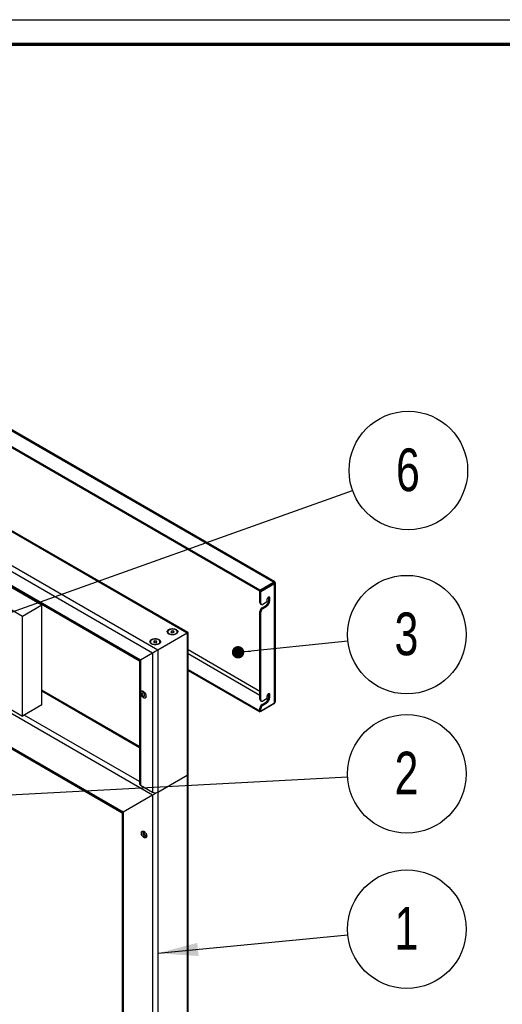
# Paper-space layout 'Sheet2' of a CAD drawing. Header units: millimetres. Extents: x 7 to 291, y 7 to 204.
# Tile 8 of 9: x 146 to 185, y 123 to 204. Entities that reach past the tile are written whole.
import ezdxf

# ---------------------------------------------------------------- set-up
doc = ezdxf.new("R2010")
doc.units = ezdxf.units.MM
for name, color, linetype in [('BORDERS', 7, 'Continuous'), ('DRAWING', 7, 'Continuous'), ('TEXT_SHEET_FORMAT', 7, 'Continuous')]:
    doc.layers.add(name, color=color, linetype=linetype)
doc.styles.add('SLDTEXTSTYLE1', font='TXT', dxfattribs={"width": 0.75})
doc.dimstyles.new('SLDDIMSTYLE2', dxfattribs={"dimtxt": 0.18, "dimasz": 3.302, "dimexe": 0, "dimexo": 0.0625, "dimgap": 0, "dimtad": 0, "dimtih": 1, "dimtoh": 1, "dimdec": 0, "dimrnd": 1e-09, "dimzin": 0, "dimdsep": 46, "dimtxsty": 'Standard', "dimsah": 1, "dimcen": 0.09, "dimadec": 0, "dimazin": 0, "dimtfac": 3.302, "dimtdec": 0, "dimtofl": 0, "dimtmove": 0, "dimatfit": 3, "dimfxl": 1, "dimfrac": 2, "dimtolj": 1, "dimtzin": 0, "dimarcsym": 0})
doc.dimstyles.new('SLDDIMSTYLE3', dxfattribs={"dimtxt": 0.18, "dimasz": 1.016, "dimexe": 0, "dimexo": 0.0625, "dimgap": 0, "dimtad": 0, "dimtih": 1, "dimtoh": 1, "dimdec": 0, "dimrnd": 1e-09, "dimzin": 0, "dimdsep": 46, "dimtxsty": 'Standard', "dimblk1": 'DOT', "dimblk2": 'DOT', "dimsah": 1, "dimcen": 0.09, "dimadec": 0, "dimazin": 0, "dimtfac": 1.016, "dimtdec": 0, "dimtofl": 0, "dimtmove": 0, "dimatfit": 3, "dimldrblk": 'DOT', "dimfxl": 1, "dimfrac": 2, "dimtolj": 1, "dimtzin": 0, "dimarcsym": 0})

# ---------------------------------------------------------------- blocks, each defined once
blk = doc.blocks.new('SW_NOTE_0_4')
at = {"layer": 'DRAWING', "color": 0}
blk.add_circle((4.836, 0.47), 4.859, dxfattribs=at)
at = {"layer": 'DRAWING', "color": 0, "insert": (4.801, 2.281), "char_height": 3.5, "attachment_point": 2, "style": 'SLDTEXTSTYLE1'}
blk.add_mtext('1', dxfattribs=at)
blk = doc.blocks.new('SW_NOTE_0_5')
at = {"layer": 'DRAWING', "color": 0}
blk.add_circle((4.833, 0.505), 4.859, dxfattribs=at)
at = {"layer": 'DRAWING', "color": 0, "insert": (4.797, 2.316), "char_height": 3.5, "attachment_point": 2, "style": 'SLDTEXTSTYLE1'}
blk.add_mtext('3', dxfattribs=at)
blk = doc.blocks.new('_Dot')
at = {"color": 0, "linetype": 'ByBlock', "lineweight": -2}
blk.add_line((-0.5, 0), (-1, 0), dxfattribs=at)
at = {"color": 0, "linetype": 'ByBlock', "const_width": 0.5}
blk.add_lwpolyline([(-0.25, 0, 1), (0.25, 0, 1)], format="xyb", close=True, dxfattribs=at)
blk = doc.blocks.new('SW_NOTE_0_6')
at = {"layer": 'DRAWING', "color": 0}
blk.add_circle((4.577, 1.631), 4.859, dxfattribs=at)
at = {"layer": 'DRAWING', "color": 0, "insert": (4.542, 3.443), "char_height": 3.5, "attachment_point": 2, "style": 'SLDTEXTSTYLE1'}
blk.add_mtext('6', dxfattribs=at)
blk = doc.blocks.new('SW_NOTE_0_7')
at = {"layer": 'DRAWING', "color": 0}
blk.add_circle((4.852, 0.255), 4.859, dxfattribs=at)
at = {"layer": 'DRAWING', "color": 0, "insert": (4.817, 2.067), "char_height": 3.5, "attachment_point": 2, "style": 'SLDTEXTSTYLE1'}
blk.add_mtext('2', dxfattribs=at)

psp = doc.layouts.new('Sheet2')

# ---------------------------------------------------------------- linework, layer by layer
at = {"color": 7, "linetype": 'Continuous', "lineweight": 25}
for p, q in [((147.396, 155.81), (82.907, 193.038)), ((166.378, 157.687), (104.979, 193.132)), ((166.489, 157.725), (105.168, 193.124)), ((145.805, 154.891), (81.316, 192.119)), ((165.265, 157.044), (103.865, 192.489)), ((165.265, 156.962), (103.865, 192.408)), ((159.305, 153.515), (94.817, 190.743)), ((159.393, 153.566), (95.029, 190.722)), ((156.901, 152.127), (92.413, 189.355)), ((156.476, 151.882), (92.413, 188.865)), ((155.487, 151.31), (93.403, 187.151)), ((93.615, 186.927), (155.399, 151.26)), ((81.316, 183.954), (145.805, 146.726)), ((156.476, 140.246), (92.413, 177.23)), ((154.072, 138.858), (94.817, 173.066)), ((95.029, 172.842), (153.984, 138.807)), ((165.265, 157.044), (166.378, 157.687)), ((165.265, 156.962), (166.378, 157.605)), ((166.385, 157.595), (165.271, 156.952)), ((166.455, 157.554), (165.342, 156.911)), ((166.378, 157.687), (166.378, 157.605)), ((166.455, 157.643), (166.385, 157.602)), ((166.455, 157.554), (166.385, 157.595)), ((166.455, 147.77), (166.455, 157.554)), ((166.543, 147.938), (166.543, 157.63)), ((165.265, 157.044), (165.265, 156.962)), ((165.342, 156.911), (165.271, 156.952)), ((165.271, 156.02), (165.271, 156.952)), ((165.342, 155.979), (165.342, 156.911)), ((147.396, 155.81), (145.805, 154.891)), ((147.396, 147.644), (147.396, 155.81)), ((165.271, 156.02), (165.342, 155.979)), ((165.323, 155.905), (165.393, 155.865)), ((165.448, 155.591), (165.722, 155.749)), ((165.81, 156.045), (165.518, 155.877)), ((165.518, 155.55), (165.792, 155.708)), ((165.722, 155.749), (165.792, 155.708)), ((165.845, 156.27), (165.845, 156.107)), ((166.005, 156.443), (165.998, 156.483)), ((166.005, 156.443), (166.075, 156.402)), ((166.005, 156.239), (166.005, 156.443)), ((166.005, 156.239), (166.075, 156.198)), ((166.075, 156.198), (166.075, 156.402)), ((165.342, 155.244), (165.271, 155.285)), ((165.271, 148.099), (165.271, 155.285)), ((165.342, 148.059), (165.342, 155.244)), ((165.448, 155.591), (165.518, 155.55)), ((145.805, 146.726), (145.805, 154.891)), ((159.305, 153.515), (156.901, 152.127)), ((157.703, 153.621), (157.703, 153.611)), ((158.063, 153.709), (157.963, 153.649)), ((157.963, 153.649), (158.003, 153.569)), ((158.003, 153.569), (158.143, 153.549)), ((158.203, 153.689), (158.063, 153.709)), ((158.063, 153.56), (158.063, 153.709)), ((158.143, 153.549), (158.243, 153.609)), ((158.243, 153.609), (158.203, 153.689)), ((158.203, 153.585), (158.203, 153.689)), ((158.503, 153.611), (158.503, 153.621)), ((159.393, 153.566), (159.305, 153.515)), ((159.305, 153.515), (159.305, 141.879)), ((159.393, 142.002), (159.393, 153.566)), ((156.289, 152.804), (156.289, 152.795)), ((156.648, 152.893), (156.548, 152.832)), ((156.548, 152.832), (156.589, 152.752)), ((156.589, 152.752), (156.729, 152.732)), ((156.789, 152.873), (156.648, 152.893)), ((156.648, 152.744), (156.648, 152.893)), ((156.729, 152.732), (156.829, 152.793)), ((156.829, 152.793), (156.789, 152.873)), ((156.789, 152.768), (156.789, 152.873)), ((157.089, 152.795), (157.089, 152.804)), ((156.476, 151.882), (155.487, 151.31)), ((156.476, 151.882), (156.476, 140.491)), ((156.901, 152.127), (156.901, 140.491)), ((155.399, 151.26), (155.399, 141.185)), ((155.487, 151.31), (155.487, 141.063)), ((159.393, 150.554), (165.265, 147.164)), ((159.393, 150.472), (165.265, 147.082)), ((155.399, 144.236), (147.396, 148.856)), ((166.005, 148.523), (165.998, 148.563)), ((166.005, 148.523), (166.075, 148.482)), ((166.005, 148.319), (166.005, 148.523)), ((166.075, 148.278), (166.075, 148.482)), ((147.396, 147.644), (145.805, 146.726)), ((166.378, 147.725), (165.265, 147.082)), ((165.271, 148.099), (165.342, 148.059)), ((165.323, 147.985), (165.393, 147.944)), ((165.342, 147.127), (166.455, 147.77)), ((165.448, 147.671), (165.722, 147.829)), ((165.448, 147.671), (165.518, 147.63)), ((165.81, 148.125), (165.518, 147.956)), ((165.518, 147.63), (165.792, 147.788)), ((165.722, 147.829), (165.792, 147.788)), ((165.845, 148.349), (165.845, 148.186)), ((166.005, 148.319), (166.075, 148.278)), ((165.271, 147.168), (165.265, 147.164)), ((165.265, 147.082), (165.265, 147.164)), ((165.342, 147.324), (165.271, 147.364)), ((165.271, 147.168), (165.271, 147.364)), ((165.342, 147.127), (165.271, 147.168)), ((165.342, 147.127), (165.342, 147.324)), ((156.901, 140.491), (159.305, 141.879)), ((159.393, 141.93), (159.305, 141.879)), ((159.393, 141.93), (159.374, 141.941)), ((159.393, 60.664), (159.393, 141.93)), ((155.487, 141.063), (156.476, 140.491)), ((156.476, 140.246), (154.072, 138.858)), ((153.984, 138.807), (153.984, 60.664))]:
    psp.add_line(p, q, dxfattribs=at)
at = {"color": 8, "linetype": 'Continuous', "lineweight": 25}
for p, q in [((166.385, 157.602), (166.378, 157.605)), ((166.385, 157.595), (166.385, 157.602)), ((159.393, 152.166), (165.271, 148.773)), ((159.393, 151.84), (165.271, 148.446)), ((155.399, 144.134), (147.396, 148.754)), ((165.818, 148.13), (165.935, 148.063)), ((165.863, 148.431), (166.005, 148.349)), ((166.378, 147.725), (166.378, 147.725)), ((155.399, 141.359), (145.953, 146.811)), ((159.305, 141.879), (159.305, 60.613)), ((156.901, 140.491), (156.901, 59.225)), ((156.476, 140.246), (156.476, 59.225)), ((154.072, 138.858), (154.072, 60.613))]:
    psp.add_line(p, q, dxfattribs=at)
at = {"color": 7, "linetype": 'Continuous', "lineweight": 25, "flags": 128}
for points in [[(166.075, 156.402), (166.068, 156.444), (166.048, 156.472), (166.018, 156.484), (165.98, 156.478), (165.94, 156.455), (165.903, 156.418), (165.872, 156.371), (165.852, 156.319), (165.845, 156.27)], [(158.409, 153.814), (158.464, 153.775), (158.504, 153.73), (158.529, 153.681), (158.535, 153.631), (158.524, 153.581), (158.496, 153.533), (158.451, 153.49), (158.393, 153.452), (158.322, 153.422), (158.243, 153.401), (158.157, 153.39), (158.07, 153.388), (157.984, 153.397), (157.903, 153.416), (157.83, 153.444), (157.768, 153.48), (157.719, 153.522), (157.687, 153.569), (157.672, 153.618), (157.674, 153.669), (157.694, 153.718), (157.73, 153.764), (157.782, 153.805), (157.847, 153.839), (157.922, 153.864), (158.005, 153.881), (158.092, 153.887), (158.179, 153.883), (158.263, 153.869), (158.341, 153.846), (158.409, 153.814)], [(158.503, 153.621), (158.501, 153.598), (158.483, 153.549), (158.448, 153.504), (158.396, 153.464), (158.331, 153.431), (158.255, 153.407), (158.172, 153.393), (158.086, 153.39), (158, 153.398), (157.919, 153.416), (157.847, 153.443), (157.787, 153.479), (157.742, 153.521), (157.713, 153.569), (157.703, 153.618), (157.703, 153.621)], [(157.994, 153.845), (157.916, 153.827), (157.847, 153.799), (157.79, 153.763), (157.747, 153.721), (157.721, 153.675), (157.713, 153.626), (157.723, 153.578), (157.751, 153.532), (157.795, 153.491), (157.854, 153.456), (157.924, 153.429), (158.003, 153.411), (158.086, 153.404), (158.17, 153.407), (158.251, 153.421), (158.325, 153.444), (158.389, 153.476), (158.439, 153.515), (158.474, 153.559), (158.491, 153.607), (158.49, 153.656), (158.471, 153.703), (158.435, 153.747), (158.383, 153.785), (158.318, 153.817), (158.243, 153.839), (158.162, 153.851), (158.077, 153.854), (157.994, 153.845)], [(156.994, 152.998), (157.05, 152.958), (157.09, 152.914), (157.114, 152.865), (157.121, 152.815), (157.11, 152.765), (157.082, 152.717), (157.037, 152.673), (156.979, 152.636), (156.908, 152.606), (156.829, 152.585), (156.743, 152.573), (156.656, 152.572), (156.57, 152.581), (156.488, 152.6), (156.415, 152.628), (156.353, 152.663), (156.305, 152.705), (156.273, 152.752), (156.257, 152.802), (156.26, 152.853), (156.279, 152.902), (156.316, 152.948), (156.368, 152.988), (156.433, 153.022), (156.508, 153.048), (156.591, 153.064), (156.678, 153.071), (156.765, 153.067), (156.849, 153.053), (156.927, 153.03), (156.994, 152.998)], [(157.089, 152.804), (157.087, 152.782), (157.069, 152.733), (157.034, 152.687), (156.982, 152.647), (156.917, 152.615), (156.841, 152.591), (156.758, 152.577), (156.671, 152.574), (156.586, 152.581), (156.505, 152.599), (156.433, 152.627), (156.373, 152.663), (156.327, 152.705), (156.299, 152.752), (156.289, 152.802), (156.289, 152.804)], [(156.58, 153.029), (156.502, 153.01), (156.433, 152.982), (156.376, 152.947), (156.333, 152.905), (156.307, 152.858), (156.299, 152.81), (156.309, 152.762), (156.336, 152.716), (156.381, 152.674), (156.439, 152.639), (156.51, 152.612), (156.588, 152.595), (156.672, 152.588), (156.756, 152.591), (156.837, 152.604), (156.911, 152.628), (156.975, 152.659), (157.025, 152.698), (157.06, 152.743), (157.077, 152.791), (157.076, 152.839), (157.057, 152.887), (157.021, 152.931), (156.969, 152.969), (156.904, 153), (156.829, 153.023), (156.748, 153.035), (156.663, 153.037), (156.58, 153.029)], [(155.495, 148.611), (155.502, 148.668), (155.521, 148.715), (155.551, 148.748), (155.591, 148.766), (155.638, 148.767), (155.69, 148.752), (155.743, 148.721), (155.795, 148.677), (155.842, 148.621), (155.882, 148.557), (155.912, 148.489), (155.931, 148.42), (155.937, 148.356), (155.931, 148.298), (155.912, 148.252), (155.882, 148.219), (155.842, 148.201), (155.795, 148.199), (155.743, 148.215), (155.69, 148.245), (155.638, 148.29), (155.591, 148.346), (155.551, 148.409), (155.521, 148.478), (155.502, 148.546), (155.495, 148.611)], [(155.722, 148.735), (155.697, 148.748), (155.647, 148.763), (155.601, 148.762), (155.561, 148.745), (155.531, 148.714), (155.513, 148.668), (155.506, 148.613), (155.512, 148.55), (155.53, 148.483), (155.559, 148.416), (155.598, 148.354), (155.644, 148.299), (155.694, 148.255), (155.746, 148.225), (155.797, 148.209), (155.843, 148.21), (155.882, 148.227), (155.912, 148.259), (155.931, 148.304), (155.937, 148.36), (155.937, 148.36)], [(155.828, 148.424), (155.822, 148.47), (155.803, 148.517), (155.775, 148.561), (155.741, 148.596), (155.704, 148.617), (155.669, 148.623), (155.641, 148.612), (155.622, 148.586), (155.616, 148.548), (155.622, 148.503), (155.64, 148.455), (155.668, 148.412), (155.702, 148.377), (155.739, 148.355), (155.774, 148.35), (155.802, 148.36), (155.821, 148.386), (155.828, 148.424)], [(166.075, 148.482), (166.068, 148.523), (166.048, 148.552), (166.018, 148.564), (165.98, 148.558), (165.94, 148.535), (165.903, 148.497), (165.872, 148.45), (165.852, 148.399), (165.845, 148.349)], [(155.552, 137.147), (155.558, 137.203), (155.577, 137.249), (155.607, 137.281), (155.646, 137.299), (155.692, 137.3), (155.743, 137.285), (155.796, 137.255), (155.846, 137.211), (155.893, 137.156), (155.932, 137.094), (155.962, 137.027), (155.98, 136.959), (155.987, 136.895), (155.98, 136.839), (155.962, 136.793), (155.932, 136.761), (155.893, 136.743), (155.846, 136.742), (155.796, 136.757), (155.743, 136.787), (155.692, 136.831), (155.646, 136.886), (155.607, 136.948), (155.577, 137.015), (155.558, 137.083), (155.552, 137.147)], [(155.8, 137.252), (155.759, 137.261), (155.721, 137.255), (155.691, 137.232), (155.672, 137.195), (155.665, 137.147)], [(155.75, 137.196), (155.756, 137.244), (155.763, 137.261)], [(155.665, 137.147), (155.672, 137.09), (155.691, 137.031), (155.721, 136.974), (155.759, 136.923), (155.803, 136.883), (155.849, 136.857), (155.893, 136.846), (155.931, 136.852), (155.961, 136.875), (155.98, 136.912), (155.985, 136.932)]]:
    psp.add_lwpolyline(points, dxfattribs=at)
at = {"color": 7, "linetype": 'Continuous', "lineweight": 25}
for centre, radius, start, end in [((165.393, 156.006), 0.123, 173.70115, 234.98667), ((165.449, 155.961), 0.109, 170.78596, 309.20329), ((165.39, 156.267), 0.615, 302.60548, 357.39452), ((165.461, 156.226), 0.615, 302.60548, 357.39452), ((165.769, 156.11), 0.0768, 302.60548, 357.39452), ((165.655, 155.267), 0.384, 122.60548, 177.39452), ((165.725, 155.227), 0.384, 122.60548, 177.39452), ((157.893, 153.626), 0.191, 184.45566, 243.75907), ((158.313, 153.625), 0.19, 296.09694, 355.68833), ((156.479, 152.809), 0.191, 184.45567, 243.75916), ((156.899, 152.809), 0.19, 296.09685, 355.68832), ((165.393, 148.086), 0.123, 173.70115, 234.98667), ((165.655, 147.347), 0.384, 122.60548, 177.39452), ((165.449, 148.041), 0.109, 170.78596, 309.20329), ((165.39, 148.347), 0.615, 302.60548, 357.39452), ((165.461, 148.306), 0.615, 302.60548, 357.39452), ((165.769, 148.19), 0.0768, 302.60548, 357.39452), ((165.725, 147.306), 0.384, 122.60548, 177.39452), ((159.243, 142.017), 0.151, 294.37466, 354.3052), ((155.549, 141.2), 0.151, 185.6948, 245.62534), ((156.689, 140.901), 0.461, 242.60967, 297.39033), ((156.066, 137.198), 0.316, 180.37352, 253.08422)]:
    psp.add_arc(centre, radius, start, end, dxfattribs=at)
for centre, major_axis, ratio, start_param, end_param in [((166.243, 157.52), (0.249, 0.202), 0.183675, 5.567871, 7.138667), ((166.243, 157.52), (0.196, 0.118), 0.019626, 5.508542, 7.079338), ((166.243, 157.52), (0.2, 0.11), 0.019486, 5.487029, 7.057825), ((166.243, 157.52), (0.299, 0.115), 0.183541, 5.427677, 6.998473), ((159.093, 153.392), (0.3, 0.173), 0.00007, 0.000041, 0.785358), ((156.689, 152.005), (0.3, 0.173), 0.00007, 0.785358, 2.356154), ((156.689, 152.005), (0.3, 0.173), 0.00007, 0.785358, 2.356154), ((155.699, 151.433), (0.3, 0.173), 0.00007, 2.356154, 3.141633), ((155.699, 151.433), (0.3, 0.173), 0.00007, 2.356154, 3.141552), ((166.243, 148.048), (-0.245, 0.254), 0.683653, 2.974193, 3.759592), ((159.093, 141.757), (0.3, 0.173), 0.00007, 0.000041, 0.785358), ((156.689, 140.369), (0.3, 0.173), 0.00007, 0.785358, 2.356154), ((156.689, 140.369), (0.3, 0.173), 0.00007, 0.785358, 2.356154), ((154.284, 138.981), (0.3, 0.173), 0.00007, 2.356154, 3.141633), ((154.284, 138.981), (0.3, 0.173), 0.00007, 2.356154, 3.141552)]:
    psp.add_ellipse(centre, major_axis=major_axis, ratio=ratio, start_param=start_param, end_param=end_param, dxfattribs=at)
at = {"layer": 'BORDERS', "lineweight": 70}
psp.add_line((8.57, 201.784), (288.57, 201.784), dxfattribs=at)
at = {"layer": 'TEXT_SHEET_FORMAT'}
psp.add_line((6.57, 203.784), (290.57, 203.784), dxfattribs=at)

# ---------------------------------------------------------------- block references
at = {"layer": 'DRAWING', "color": 7}
for name, p in [('SW_NOTE_0_6', (172.854, 165.211)), ('SW_NOTE_0_5', (172.478, 152.892)), ('SW_NOTE_0_7', (172.459, 141.737)), ('SW_NOTE_0_4', (172.475, 128.798))]:
    psp.add_blockref(name, p, dxfattribs=at)

# ---------------------------------------------------------------- leaders
for points, dimstyle in [([(142.648, 154.444), (172.854, 165.211)], 'SLDDIMSTYLE3'), ([(163.476, 151.95), (172.478, 152.892)], 'SLDDIMSTYLE3'), ([(143.184, 140.197), (172.459, 141.737)], 'SLDDIMSTYLE3'), ([(156.901, 127.285), (172.475, 128.798)], 'SLDDIMSTYLE2')]:
    psp.add_leader(points, dimstyle=dimstyle, dxfattribs=at)

doc.saveas('drawing.dxf')
